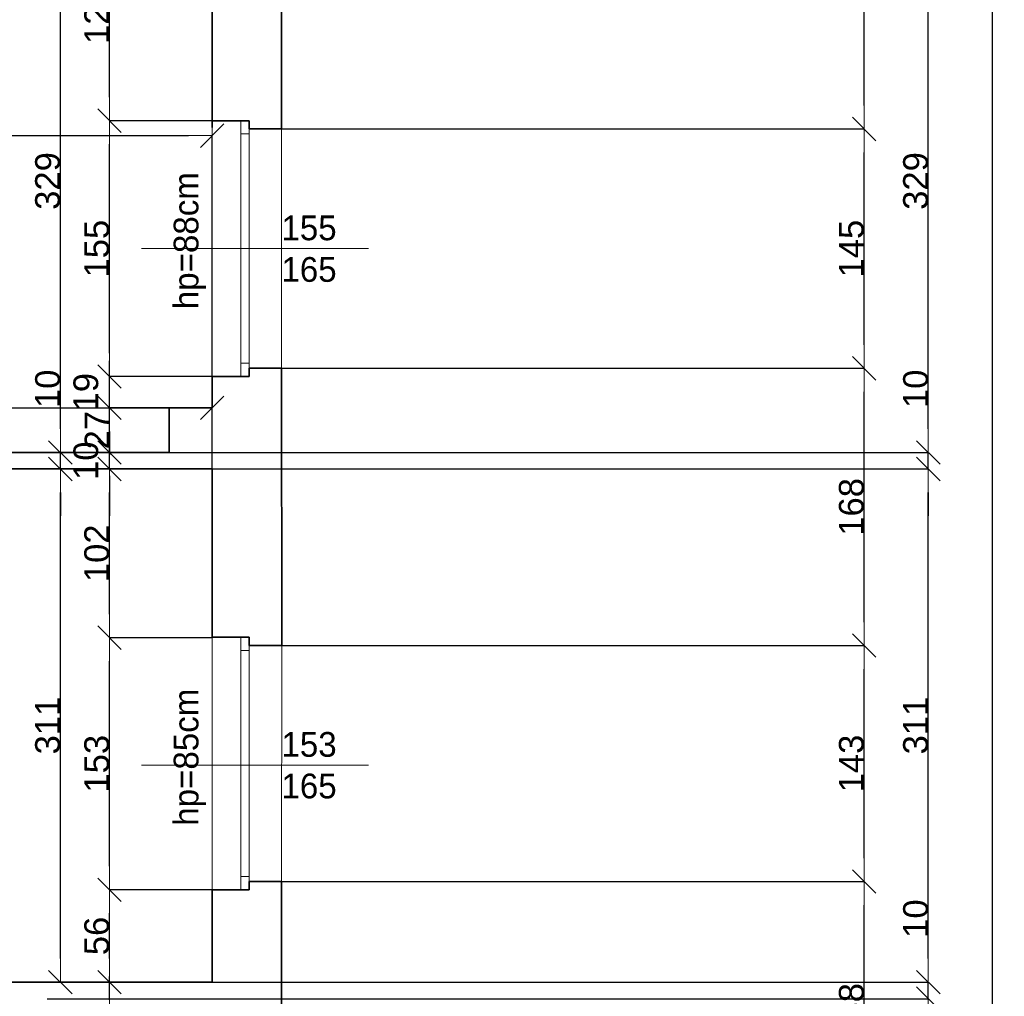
# Model space of a CAD drawing. Header units: metres. Extents: x 7506757 to 756746378, y 5735207 to 582114514.
# Tile 166 of 256: x 7712749 to 7718715, y 5863654 to 5869571. Entities that reach past the tile are written whole.
import ezdxf

# ---------------------------------------------------------------- set-up
doc = ezdxf.new("R2010")
doc.units = ezdxf.units.M
doc.header["$MEASUREMENT"] = 0
doc.header["$PDMODE"] = 2
doc.layers.get('0').update_dxf_attribs({"color": 250, "linetype": 'CONTINUOUS', "lineweight": 100, "plot": 0})
doc.layers.get('Defpoints').update_dxf_attribs({"linetype": 'CONTINUOUS'})
for name, color, linetype, lineweight in [('M_OCIANA6', 5, 'CONTINUOUS', 35), ('M_OPISY141', 7, 'CONTINUOUS', 0), ('m_umeblowanie1', 7, 'CONTINUOUS', 13), ('opis1', 7, 'CONTINUOUS', 13)]:
    doc.layers.add(name, color=color, linetype=linetype, lineweight=lineweight)
doc.layers.add('PWYMIAR', color=7, linetype='CONTINUOUS')
doc.styles.add('GENERATED_STYLE_1', font='arial.ttf')
doc.styles.add('GENERATED_STYLE_2', font='txt')
doc.dimstyles.new('GENERATED_STYLE__1', dxfattribs={"dimtxt": 150, "dimasz": 142.5, "dimexe": 0.18, "dimexo": 0, "dimgap": 0.09, "dimtad": 1, "dimdec": 0, "dimlfac": 0.1, "dimzin": 0, "dimdsep": 46, "dimtxsty": 'GENERATED_STYLE_1', "dimblk": 'ARROWHEAD_6', "dimblk1": 'ARROWHEAD_6', "dimblk2": 'ARROWHEAD_6', "dimcen": 0.09, "dimclrd": 251, "dimclre": 251, "dimclrt": 7, "dimazin": 0, "dimtfac": 1, "dimtdec": 4, "dimtmove": 0, "dimatfit": 3, "dimfxl": 0, "dimtolj": 1, "dimtzin": 0, "dimarcsym": 0})
doc.dimstyles.new('GENERATED_STYLE__2', dxfattribs={"dimtxt": 150, "dimasz": 142.5, "dimexe": 0.18, "dimexo": 0, "dimgap": 0.09, "dimtad": 1, "dimtih": 1, "dimtoh": 1, "dimdec": 0, "dimlfac": 0.1, "dimzin": 0, "dimdsep": 46, "dimtxsty": 'GENERATED_STYLE_1', "dimblk": 'ARROWHEAD_6', "dimblk1": 'ARROWHEAD_6', "dimblk2": 'ARROWHEAD_6', "dimcen": 0.09, "dimclrd": 251, "dimclre": 251, "dimclrt": 7, "dimazin": 0, "dimtfac": 1, "dimtdec": 4, "dimtmove": 0, "dimatfit": 3, "dimfxl": 0, "dimtolj": 1, "dimtzin": 0, "dimarcsym": 0})
doc.dimstyles.new('GENERATED_STYLE__3', dxfattribs={"dimtxt": 150, "dimasz": 142.5, "dimexe": 0.18, "dimexo": 0, "dimgap": 0.09, "dimtad": 1, "dimdec": 0, "dimlfac": 0.1, "dimzin": 0, "dimdsep": 46, "dimtxsty": 'GENERATED_STYLE_1', "dimblk": 'ARROWHEAD_6', "dimblk1": 'ARROWHEAD_6', "dimblk2": 'ARROWHEAD_6', "dimcen": 0.09, "dimclrd": 251, "dimclre": 251, "dimclrt": 7, "dimazin": 0, "dimtfac": 1, "dimtdec": 4, "dimtmove": 2, "dimatfit": 3, "dimfxl": 0, "dimtolj": 1, "dimtzin": 0, "dimarcsym": 0})

# ---------------------------------------------------------------- blocks, each defined once
blk = doc.blocks.new('ARROWHEAD_6')
at = {"color": 0, "linetype": 'Continuous', "lineweight": 0}
for p, q in [((-0.5, -0.5), (0.5, 0.5)), ((0, 0), (-1, 0))]:
    blk.add_line(p, q, dxfattribs=at)
blk = doc.blocks.new('*D6162')
at = {"layer": 'Defpoints', "color": 0, "linetype": 'Continuous', "transparency": 16777216}
for p in [(7713292.8, 5864299.1), (7713914.6, 5864299.1), (7713914.6, 5863739.2)]:
    blk.add_point(p, dxfattribs=at)
at = {"layer": 'PWYMIAR', "color": 251, "linetype": 'Continuous', "lineweight": -2, "transparency": 16777216}
for p, q in [((7713914.6, 5864299.1), (7713292.6, 5864299.1)), ((7713292.8, 5863881.7), (7713292.8, 5864156.6)), ((7713914.6, 5863739.2), (7713292.6, 5863739.2))]:
    blk.add_line(p, q, dxfattribs=at)
at = {"layer": 'PWYMIAR', "color": 251, "linetype": 'Continuous', "lineweight": -2, "transparency": 16777216, "xscale": 142.5, "yscale": 142.5, "zscale": 142.5}
for p, rotation in [((7713292.8, 5864299.1), 90), ((7713292.8, 5863739.2), 270)]:
    blk.add_blockref('ARROWHEAD_6', p, dxfattribs=dict(at, rotation=rotation))
at = {"layer": 'PWYMIAR', "color": 7, "linetype": 'Continuous', "lineweight": 13, "transparency": 16777216, "insert": (7713216.1, 5864019.1), "char_height": 150, "attachment_point": 5, "rotation": 90, "style": 'GENERATED_STYLE_1'}
blk.add_mtext('\\A1;56', dxfattribs=at)
blk = doc.blocks.new('*D6163')
at = {"layer": 'Defpoints', "color": 0, "linetype": 'Continuous', "transparency": 16777216}
for p in [(7713292.8, 5865826.6), (7713914.6, 5865826.6), (7713914.6, 5864299.1)]:
    blk.add_point(p, dxfattribs=at)
at = {"layer": 'PWYMIAR', "color": 251, "linetype": 'Continuous', "lineweight": -2, "transparency": 16777216}
for p, q in [((7713914.6, 5865826.6), (7713292.6, 5865826.6)), ((7713292.8, 5864441.6), (7713292.8, 5865684.1)), ((7713914.6, 5864299.1), (7713292.6, 5864299.1))]:
    blk.add_line(p, q, dxfattribs=at)
at = {"layer": 'PWYMIAR', "color": 251, "linetype": 'Continuous', "lineweight": -2, "transparency": 16777216, "xscale": 142.5, "yscale": 142.5, "zscale": 142.5}
for p, rotation in [((7713292.8, 5865826.6), 90), ((7713292.8, 5864299.1), 270)]:
    blk.add_blockref('ARROWHEAD_6', p, dxfattribs=dict(at, rotation=rotation))
at = {"layer": 'PWYMIAR', "color": 7, "linetype": 'Continuous', "lineweight": 13, "transparency": 16777216, "insert": (7713216.1, 5865062.9), "char_height": 150, "attachment_point": 5, "rotation": 90, "style": 'GENERATED_STYLE_1'}
blk.add_mtext('\\A1;153', dxfattribs=at)
blk = doc.blocks.new('*D6164')
at = {"layer": 'Defpoints', "color": 0, "linetype": 'Continuous', "transparency": 16777216}
for p in [(7713292.8, 5866849.2), (7713914.6, 5866849.2), (7713914.6, 5865826.6)]:
    blk.add_point(p, dxfattribs=at)
at = {"layer": 'PWYMIAR', "color": 251, "linetype": 'Continuous', "lineweight": -2, "transparency": 16777216}
for p, q in [((7713914.6, 5866849.2), (7713292.6, 5866849.2)), ((7713292.8, 5865969.1), (7713292.8, 5866706.7)), ((7713914.6, 5865826.6), (7713292.6, 5865826.6))]:
    blk.add_line(p, q, dxfattribs=at)
at = {"layer": 'PWYMIAR', "color": 251, "linetype": 'Continuous', "lineweight": -2, "transparency": 16777216, "xscale": 142.5, "yscale": 142.5, "zscale": 142.5}
for p, rotation in [((7713292.8, 5866849.2), 90), ((7713292.8, 5865826.6), 270)]:
    blk.add_blockref('ARROWHEAD_6', p, dxfattribs=dict(at, rotation=rotation))
at = {"layer": 'PWYMIAR', "color": 7, "linetype": 'Continuous', "lineweight": 13, "transparency": 16777216, "insert": (7713216.1, 5866337.9), "char_height": 150, "attachment_point": 5, "rotation": 90, "style": 'GENERATED_STYLE_1'}
blk.add_mtext('\\A1;102', dxfattribs=at)
blk = doc.blocks.new('*D6165')
at = {"layer": 'Defpoints', "color": 0, "linetype": 'Continuous', "transparency": 16777216}
for p in [(7713292.8, 5866949.2), (7713654.6, 5866949.2), (7713914.6, 5866849.2)]:
    blk.add_point(p, dxfattribs=at)
at = {"layer": 'PWYMIAR', "color": 251, "linetype": 'Continuous', "lineweight": -2, "transparency": 16777216}
for p, q in [((7713292.8, 5867091.7), (7713292.8, 5867234.2)), ((7713654.6, 5866949.2), (7713292.6, 5866949.2)), ((7713292.8, 5866849.2), (7713292.8, 5866949.2)), ((7713914.6, 5866849.2), (7713292.6, 5866849.2)), ((7713292.8, 5866706.7), (7713292.8, 5866564.2))]:
    blk.add_line(p, q, dxfattribs=at)
at = {"layer": 'PWYMIAR', "color": 251, "linetype": 'Continuous', "lineweight": -2, "transparency": 16777216, "xscale": 142.5, "yscale": 142.5, "zscale": 142.5}
for p, rotation in [((7713292.8, 5866949.2), 270), ((7713292.8, 5866849.2), 90)]:
    blk.add_blockref('ARROWHEAD_6', p, dxfattribs=dict(at, rotation=rotation))
at = {"layer": 'PWYMIAR', "color": 7, "linetype": 'Continuous', "lineweight": 13, "transparency": 16777216, "insert": (7713150.3, 5866899.2), "char_height": 150, "attachment_point": 5, "rotation": 90, "style": 'GENERATED_STYLE_1'}
blk.add_mtext('\\A1;10', dxfattribs=at)
blk = doc.blocks.new('*D6166')
at = {"layer": 'Defpoints', "color": 0, "linetype": 'Continuous', "transparency": 16777216}
for p in [(7713292.8, 5867219.1), (7713914.6, 5867219.1), (7713654.6, 5866949.2)]:
    blk.add_point(p, dxfattribs=at)
at = {"layer": 'PWYMIAR', "color": 251, "linetype": 'Continuous', "lineweight": -2, "transparency": 16777216}
for p, q in [((7713292.8, 5867361.6), (7713292.8, 5867504.1)), ((7713914.6, 5867219.1), (7713292.6, 5867219.1)), ((7713292.8, 5866949.2), (7713292.8, 5867219.1)), ((7713654.6, 5866949.2), (7713292.6, 5866949.2)), ((7713292.8, 5866806.7), (7713292.8, 5866664.2))]:
    blk.add_line(p, q, dxfattribs=at)
at = {"layer": 'PWYMIAR', "color": 251, "linetype": 'Continuous', "lineweight": -2, "transparency": 16777216, "xscale": 142.5, "yscale": 142.5, "zscale": 142.5}
for p, rotation in [((7713292.8, 5867219.1), 270), ((7713292.8, 5866949.2), 90)]:
    blk.add_blockref('ARROWHEAD_6', p, dxfattribs=dict(at, rotation=rotation))
at = {"layer": 'PWYMIAR', "color": 7, "linetype": 'Continuous', "lineweight": 13, "transparency": 16777216, "insert": (7713217.4, 5867084.1), "char_height": 150, "attachment_point": 5, "rotation": 90, "style": 'GENERATED_STYLE_1'}
blk.add_mtext('\\A1;27', dxfattribs=at)
blk = doc.blocks.new('*D6167')
at = {"layer": 'Defpoints', "color": 0, "linetype": 'Continuous', "transparency": 16777216}
for p in [(7713292.8, 5867409.1), (7713914.6, 5867409.1), (7713914.6, 5867219.1)]:
    blk.add_point(p, dxfattribs=at)
at = {"layer": 'PWYMIAR', "color": 251, "linetype": 'Continuous', "lineweight": -2, "transparency": 16777216}
for p, q in [((7713292.8, 5867551.6), (7713292.8, 5867694.1)), ((7713914.6, 5867409.1), (7713292.6, 5867409.1)), ((7713292.8, 5867219.1), (7713292.8, 5867409.1)), ((7713914.6, 5867219.1), (7713292.6, 5867219.1)), ((7713292.8, 5867076.6), (7713292.8, 5866934.1))]:
    blk.add_line(p, q, dxfattribs=at)
at = {"layer": 'PWYMIAR', "color": 251, "linetype": 'Continuous', "lineweight": -2, "transparency": 16777216, "xscale": 142.5, "yscale": 142.5, "zscale": 142.5}
for p, rotation in [((7713292.8, 5867409.1), 270), ((7713292.8, 5867219.1), 90)]:
    blk.add_blockref('ARROWHEAD_6', p, dxfattribs=dict(at, rotation=rotation))
at = {"layer": 'PWYMIAR', "color": 7, "linetype": 'Continuous', "lineweight": 13, "transparency": 16777216, "insert": (7713150.3, 5867314.1), "char_height": 150, "attachment_point": 5, "rotation": 90, "style": 'GENERATED_STYLE_1'}
blk.add_mtext('\\A1;19', dxfattribs=at)
blk = doc.blocks.new('*D6168')
at = {"layer": 'Defpoints', "color": 0, "linetype": 'Continuous', "transparency": 16777216}
for p in [(7713292.8, 5868959.1), (7713914.4, 5868959.1), (7713914.6, 5867409.1)]:
    blk.add_point(p, dxfattribs=at)
at = {"layer": 'PWYMIAR', "color": 251, "linetype": 'Continuous', "lineweight": -2, "transparency": 16777216}
for p, q in [((7713914.4, 5868959.1), (7713292.6, 5868959.1)), ((7713292.8, 5867551.6), (7713292.8, 5868816.6)), ((7713914.6, 5867409.1), (7713292.6, 5867409.1))]:
    blk.add_line(p, q, dxfattribs=at)
at = {"layer": 'PWYMIAR', "color": 251, "linetype": 'Continuous', "lineweight": -2, "transparency": 16777216, "xscale": 142.5, "yscale": 142.5, "zscale": 142.5}
for p, rotation in [((7713292.8, 5868959.1), 90), ((7713292.8, 5867409.1), 270)]:
    blk.add_blockref('ARROWHEAD_6', p, dxfattribs=dict(at, rotation=rotation))
at = {"layer": 'PWYMIAR', "color": 7, "linetype": 'Continuous', "lineweight": 13, "transparency": 16777216, "insert": (7713216.1, 5868184.1), "char_height": 150, "attachment_point": 5, "rotation": 90, "style": 'GENERATED_STYLE_1'}
blk.add_mtext('\\A1;155', dxfattribs=at)
blk = doc.blocks.new('*D6169')
at = {"layer": 'Defpoints', "color": 0, "linetype": 'Continuous', "transparency": 16777216}
for p in [(7713292.8, 5870239.1), (7713914.6, 5870239.1), (7713914.4, 5868959.1)]:
    blk.add_point(p, dxfattribs=at)
at = {"layer": 'PWYMIAR', "color": 251, "linetype": 'Continuous', "lineweight": -2, "transparency": 16777216}
for p, q in [((7713914.6, 5870239.1), (7713292.6, 5870239.1)), ((7713292.8, 5869101.6), (7713292.8, 5870096.6)), ((7713914.4, 5868959.1), (7713292.6, 5868959.1))]:
    blk.add_line(p, q, dxfattribs=at)
at = {"layer": 'PWYMIAR', "color": 251, "linetype": 'Continuous', "lineweight": -2, "transparency": 16777216, "xscale": 142.5, "yscale": 142.5, "zscale": 142.5}
for p, rotation in [((7713292.8, 5870239.1), 90), ((7713292.8, 5868959.1), 270)]:
    blk.add_blockref('ARROWHEAD_6', p, dxfattribs=dict(at, rotation=rotation))
at = {"layer": 'PWYMIAR', "color": 7, "linetype": 'Continuous', "lineweight": 13, "transparency": 16777216, "insert": (7713216.1, 5869599.1), "char_height": 150, "attachment_point": 5, "rotation": 90, "style": 'GENERATED_STYLE_1'}
blk.add_mtext('\\A1;128', dxfattribs=at)
blk = doc.blocks.new('*D6173')
at = {"layer": 'Defpoints', "color": 0, "linetype": 'Continuous', "transparency": 16777216}
for p in [(7713292.8, 5863489.2), (7713574.6, 5863489.2), (7713574.6, 5863239.2)]:
    blk.add_point(p, dxfattribs=at)
at = {"layer": 'PWYMIAR', "color": 251, "linetype": 'Continuous', "lineweight": -2, "transparency": 16777216}
for p, q in [((7713292.8, 5863631.7), (7713292.8, 5863774.2)), ((7713574.6, 5863489.2), (7713292.6, 5863489.2)), ((7713292.8, 5863239.2), (7713292.8, 5863489.2)), ((7713574.6, 5863239.2), (7713292.6, 5863239.2)), ((7713292.8, 5863096.7), (7713292.8, 5862954.2))]:
    blk.add_line(p, q, dxfattribs=at)
at = {"layer": 'PWYMIAR', "color": 251, "linetype": 'Continuous', "lineweight": -2, "transparency": 16777216, "xscale": 142.5, "yscale": 142.5, "zscale": 142.5}
for p, rotation in [((7713292.8, 5863489.2), 270), ((7713292.8, 5863239.2), 90)]:
    blk.add_blockref('ARROWHEAD_6', p, dxfattribs=dict(at, rotation=rotation))
at = {"layer": 'PWYMIAR', "color": 7, "linetype": 'Continuous', "lineweight": 13, "transparency": 16777216, "insert": (7713216.1, 5863364.2), "char_height": 150, "attachment_point": 5, "rotation": 90, "style": 'GENERATED_STYLE_1'}
blk.add_mtext('\\A1;25', dxfattribs=at)
blk = doc.blocks.new('*D6181')
at = {"layer": 'Defpoints', "color": 0, "linetype": 'Continuous', "transparency": 16777216}
for p in [(7712995, 5866849.2), (7713914.6, 5866849.2), (7713914.6, 5863739.2)]:
    blk.add_point(p, dxfattribs=at)
at = {"layer": 'PWYMIAR', "color": 251, "linetype": 'Continuous', "lineweight": -2, "transparency": 16777216}
for p, q in [((7713914.6, 5866849.2), (7712994.9, 5866849.2)), ((7712995, 5863881.7), (7712995, 5866706.7)), ((7713914.6, 5863739.2), (7712994.9, 5863739.2))]:
    blk.add_line(p, q, dxfattribs=at)
at = {"layer": 'PWYMIAR', "color": 251, "linetype": 'Continuous', "lineweight": -2, "transparency": 16777216, "xscale": 142.5, "yscale": 142.5, "zscale": 142.5}
for p, rotation in [((7712995, 5866849.2), 90), ((7712995, 5863739.2), 270)]:
    blk.add_blockref('ARROWHEAD_6', p, dxfattribs=dict(at, rotation=rotation))
at = {"layer": 'PWYMIAR', "color": 7, "linetype": 'Continuous', "lineweight": 13, "transparency": 16777216, "insert": (7712918.3, 5865294.2), "char_height": 150, "attachment_point": 5, "rotation": 90, "style": 'GENERATED_STYLE_1'}
blk.add_mtext('\\A1;311', dxfattribs=at)
blk = doc.blocks.new('*D6182')
at = {"layer": 'Defpoints', "color": 0, "linetype": 'Continuous', "transparency": 16777216}
for p in [(7712995, 5866949.2), (7713654.6, 5866949.2), (7713914.6, 5866849.2)]:
    blk.add_point(p, dxfattribs=at)
at = {"layer": 'PWYMIAR', "color": 251, "linetype": 'Continuous', "lineweight": -2, "transparency": 16777216}
for p, q in [((7712995, 5867091.7), (7712995, 5867434.6)), ((7713654.6, 5866949.2), (7712994.9, 5866949.2)), ((7712995, 5866849.2), (7712995, 5866949.2)), ((7713914.6, 5866849.2), (7712994.9, 5866849.2)), ((7712995, 5866706.7), (7712995, 5866564.2))]:
    blk.add_line(p, q, dxfattribs=at)
at = {"layer": 'PWYMIAR', "color": 251, "linetype": 'Continuous', "lineweight": -2, "transparency": 16777216, "xscale": 142.5, "yscale": 142.5, "zscale": 142.5}
for p, rotation in [((7712995, 5866949.2), 270), ((7712995, 5866849.2), 90)]:
    blk.add_blockref('ARROWHEAD_6', p, dxfattribs=dict(at, rotation=rotation))
at = {"layer": 'PWYMIAR', "color": 7, "linetype": 'Continuous', "lineweight": 13, "transparency": 16777216, "insert": (7712918.4, 5867334.4), "char_height": 150, "attachment_point": 5, "rotation": 90, "style": 'GENERATED_STYLE_1'}
blk.add_mtext('\\A1;10', dxfattribs=at)
blk = doc.blocks.new('*D6183')
at = {"layer": 'Defpoints', "color": 0, "linetype": 'Continuous', "transparency": 16777216}
for p in [(7712995, 5870239.1), (7713914.6, 5870239.1), (7713654.6, 5866949.2)]:
    blk.add_point(p, dxfattribs=at)
at = {"layer": 'PWYMIAR', "color": 251, "linetype": 'Continuous', "lineweight": -2, "transparency": 16777216}
for p, q in [((7713914.6, 5870239.1), (7712994.9, 5870239.1)), ((7712995, 5867091.7), (7712995, 5870096.6)), ((7713654.6, 5866949.2), (7712994.9, 5866949.2))]:
    blk.add_line(p, q, dxfattribs=at)
at = {"layer": 'PWYMIAR', "color": 251, "linetype": 'Continuous', "lineweight": -2, "transparency": 16777216, "xscale": 142.5, "yscale": 142.5, "zscale": 142.5}
for p, rotation in [((7712995, 5870239.1), 90), ((7712995, 5866949.2), 270)]:
    blk.add_blockref('ARROWHEAD_6', p, dxfattribs=dict(at, rotation=rotation))
at = {"layer": 'PWYMIAR', "color": 7, "linetype": 'Continuous', "lineweight": 13, "transparency": 16777216, "insert": (7712918.3, 5868594.1), "char_height": 150, "attachment_point": 5, "rotation": 90, "style": 'GENERATED_STYLE_1'}
blk.add_mtext('\\A1;329', dxfattribs=at)
blk = doc.blocks.new('*D6247')
at = {"layer": 'Defpoints', "color": 0, "linetype": 'Continuous', "transparency": 16777216}
for p in [(7713914.6, 5867219.1), (7710414.6, 5866949.2), (7713914.6, 5866849.2)]:
    blk.add_point(p, dxfattribs=at)
at = {"layer": 'PWYMIAR', "color": 251, "linetype": 'Continuous', "lineweight": -2, "transparency": 16777216}
for p, q in [((7710414.6, 5866949.2), (7710414.6, 5867219.3)), ((7710557.1, 5867219.1), (7713772.1, 5867219.1)), ((7713914.6, 5866849.2), (7713914.6, 5867219.3))]:
    blk.add_line(p, q, dxfattribs=at)
at = {"layer": 'PWYMIAR', "color": 251, "linetype": 'Continuous', "lineweight": -2, "transparency": 16777216, "xscale": 142.5, "yscale": 142.5, "zscale": 142.5, "rotation": 180}
blk.add_blockref('ARROWHEAD_6', (7710414.6, 5867219.1), dxfattribs=at)
at = {"layer": 'PWYMIAR', "color": 251, "linetype": 'Continuous', "lineweight": -2, "transparency": 16777216, "xscale": 142.5, "yscale": 142.5, "zscale": 142.5}
blk.add_blockref('ARROWHEAD_6', (7713914.6, 5867219.1), dxfattribs=at)
at = {"layer": 'PWYMIAR', "color": 7, "linetype": 'Continuous', "lineweight": 13, "transparency": 16777216, "insert": (7712164.6, 5867295.8), "char_height": 150, "attachment_point": 5, "style": 'GENERATED_STYLE_1'}
blk.add_mtext('\\A1;350', dxfattribs=at)
blk = doc.blocks.new('*D6259')
at = {"layer": 'Defpoints', "color": 0, "linetype": 'Continuous', "transparency": 16777216}
for p in [(7713914.6, 5868868.9), (7708614.6, 5866849.2), (7713914.6, 5866849.2)]:
    blk.add_point(p, dxfattribs=at)
at = {"layer": 'PWYMIAR', "color": 251, "linetype": 'Continuous', "lineweight": -2, "transparency": 16777216}
for p, q in [((7708614.6, 5866849.2), (7708614.6, 5868869.1)), ((7708757.1, 5868868.9), (7713772.1, 5868868.9)), ((7713914.6, 5866849.2), (7713914.6, 5868869.1))]:
    blk.add_line(p, q, dxfattribs=at)
at = {"layer": 'PWYMIAR', "color": 251, "linetype": 'Continuous', "lineweight": -2, "transparency": 16777216, "xscale": 142.5, "yscale": 142.5, "zscale": 142.5, "rotation": 180}
blk.add_blockref('ARROWHEAD_6', (7708614.6, 5868868.9), dxfattribs=at)
at = {"layer": 'PWYMIAR', "color": 251, "linetype": 'Continuous', "lineweight": -2, "transparency": 16777216, "xscale": 142.5, "yscale": 142.5, "zscale": 142.5}
blk.add_blockref('ARROWHEAD_6', (7713914.6, 5868868.9), dxfattribs=at)
at = {"layer": 'PWYMIAR', "color": 7, "linetype": 'Continuous', "lineweight": 13, "transparency": 16777216, "insert": (7711264.6, 5868945.7), "char_height": 150, "attachment_point": 5, "style": 'GENERATED_STYLE_1'}
blk.add_mtext('\\A1;530', dxfattribs=at)
blk = doc.blocks.new('*D6408')
at = {"layer": 'Defpoints', "color": 0, "linetype": 'Continuous', "transparency": 16777216}
for p in [(7714334.6, 5864349.1), (7717865.8, 5864349.1), (7714334.6, 5862769.1)]:
    blk.add_point(p, dxfattribs=at)
at = {"layer": 'PWYMIAR', "color": 251, "linetype": 'Continuous', "lineweight": -2, "transparency": 16777216}
for p, q in [((7714334.6, 5864349.1), (7717866, 5864349.1)), ((7717865.8, 5862911.6), (7717865.8, 5864206.6)), ((7714334.6, 5862769.1), (7717866, 5862769.1))]:
    blk.add_line(p, q, dxfattribs=at)
at = {"layer": 'PWYMIAR', "color": 251, "linetype": 'Continuous', "lineweight": -2, "transparency": 16777216, "xscale": 142.5, "yscale": 142.5, "zscale": 142.5}
for p, rotation in [((7717865.8, 5864349.1), 90), ((7717865.8, 5862769.1), 270)]:
    blk.add_blockref('ARROWHEAD_6', p, dxfattribs=dict(at, rotation=rotation))
at = {"layer": 'PWYMIAR', "color": 7, "linetype": 'Continuous', "lineweight": 13, "transparency": 16777216, "insert": (7717789.1, 5863559.1), "char_height": 150, "attachment_point": 5, "rotation": 90, "style": 'GENERATED_STYLE_1'}
blk.add_mtext('\\A1;158', dxfattribs=at)
blk = doc.blocks.new('*D6409')
at = {"layer": 'Defpoints', "color": 0, "linetype": 'Continuous', "transparency": 16777216}
for p in [(7714337.1, 5865779.1), (7717865.8, 5865779.1), (7714334.6, 5864349.1)]:
    blk.add_point(p, dxfattribs=at)
at = {"layer": 'PWYMIAR', "color": 251, "linetype": 'Continuous', "lineweight": -2, "transparency": 16777216}
for p, q in [((7714337.1, 5865779.1), (7717866, 5865779.1)), ((7717865.8, 5864491.6), (7717865.8, 5865636.6)), ((7714334.6, 5864349.1), (7717866, 5864349.1))]:
    blk.add_line(p, q, dxfattribs=at)
at = {"layer": 'PWYMIAR', "color": 251, "linetype": 'Continuous', "lineweight": -2, "transparency": 16777216, "xscale": 142.5, "yscale": 142.5, "zscale": 142.5}
for p, rotation in [((7717865.8, 5865779.1), 90), ((7717865.8, 5864349.1), 270)]:
    blk.add_blockref('ARROWHEAD_6', p, dxfattribs=dict(at, rotation=rotation))
at = {"layer": 'PWYMIAR', "color": 7, "linetype": 'Continuous', "lineweight": 13, "transparency": 16777216, "insert": (7717789.1, 5865064.1), "char_height": 150, "attachment_point": 5, "rotation": 90, "style": 'GENERATED_STYLE_1'}
blk.add_mtext('\\A1;143', dxfattribs=at)
blk = doc.blocks.new('*D6410')
at = {"layer": 'Defpoints', "color": 0, "linetype": 'Continuous', "transparency": 16777216}
for p in [(7714334.6, 5867459.1), (7717865.8, 5867459.1), (7714337.1, 5865779.1)]:
    blk.add_point(p, dxfattribs=at)
at = {"layer": 'PWYMIAR', "color": 251, "linetype": 'Continuous', "lineweight": -2, "transparency": 16777216}
for p, q in [((7714334.6, 5867459.1), (7717866, 5867459.1)), ((7717865.8, 5865921.6), (7717865.8, 5867316.6)), ((7714337.1, 5865779.1), (7717866, 5865779.1))]:
    blk.add_line(p, q, dxfattribs=at)
at = {"layer": 'PWYMIAR', "color": 251, "linetype": 'Continuous', "lineweight": -2, "transparency": 16777216, "xscale": 142.5, "yscale": 142.5, "zscale": 142.5}
for p, rotation in [((7717865.8, 5867459.1), 90), ((7717865.8, 5865779.1), 270)]:
    blk.add_blockref('ARROWHEAD_6', p, dxfattribs=dict(at, rotation=rotation))
at = {"layer": 'PWYMIAR', "color": 7, "linetype": 'Continuous', "lineweight": 13, "transparency": 16777216, "insert": (7717789.1, 5866619.1), "char_height": 150, "attachment_point": 5, "rotation": 90, "style": 'GENERATED_STYLE_1'}
blk.add_mtext('\\A1;168', dxfattribs=at)
blk = doc.blocks.new('*D6411')
at = {"layer": 'Defpoints', "color": 0, "linetype": 'Continuous', "transparency": 16777216}
for p in [(7714334.6, 5868909.1), (7717865.8, 5868909.1), (7714334.6, 5867459.1)]:
    blk.add_point(p, dxfattribs=at)
at = {"layer": 'PWYMIAR', "color": 251, "linetype": 'Continuous', "lineweight": -2, "transparency": 16777216}
for p, q in [((7714334.6, 5868909.1), (7717866, 5868909.1)), ((7717865.8, 5867601.6), (7717865.8, 5868766.6)), ((7714334.6, 5867459.1), (7717866, 5867459.1))]:
    blk.add_line(p, q, dxfattribs=at)
at = {"layer": 'PWYMIAR', "color": 251, "linetype": 'Continuous', "lineweight": -2, "transparency": 16777216, "xscale": 142.5, "yscale": 142.5, "zscale": 142.5}
for p, rotation in [((7717865.8, 5868909.1), 90), ((7717865.8, 5867459.1), 270)]:
    blk.add_blockref('ARROWHEAD_6', p, dxfattribs=dict(at, rotation=rotation))
at = {"layer": 'PWYMIAR', "color": 7, "linetype": 'Continuous', "lineweight": 13, "transparency": 16777216, "insert": (7717789.1, 5868184.1), "char_height": 150, "attachment_point": 5, "rotation": 90, "style": 'GENERATED_STYLE_1'}
blk.add_mtext('\\A1;145', dxfattribs=at)
blk = doc.blocks.new('*D6412')
at = {"layer": 'Defpoints', "color": 0, "linetype": 'Continuous', "transparency": 16777216}
for p in [(7714334.6, 5870709.1), (7717865.8, 5870709.1), (7714334.6, 5868909.1)]:
    blk.add_point(p, dxfattribs=at)
at = {"layer": 'PWYMIAR', "color": 251, "linetype": 'Continuous', "lineweight": -2, "transparency": 16777216}
for p, q in [((7714334.6, 5870709.1), (7717866, 5870709.1)), ((7717865.8, 5869051.6), (7717865.8, 5870566.6)), ((7714334.6, 5868909.1), (7717866, 5868909.1))]:
    blk.add_line(p, q, dxfattribs=at)
at = {"layer": 'PWYMIAR', "color": 251, "linetype": 'Continuous', "lineweight": -2, "transparency": 16777216, "xscale": 142.5, "yscale": 142.5, "zscale": 142.5}
for p, rotation in [((7717865.8, 5870709.1), 90), ((7717865.8, 5868909.1), 270)]:
    blk.add_blockref('ARROWHEAD_6', p, dxfattribs=dict(at, rotation=rotation))
at = {"layer": 'PWYMIAR', "color": 7, "linetype": 'Continuous', "lineweight": 13, "transparency": 16777216, "insert": (7717789.1, 5869809.1), "char_height": 150, "attachment_point": 5, "rotation": 90, "style": 'GENERATED_STYLE_1'}
blk.add_mtext('\\A1;180', dxfattribs=at)
blk = doc.blocks.new('*D6419')
at = {"layer": 'Defpoints', "color": 0, "linetype": 'Continuous', "transparency": 16777216}
for p in [(7712914.6, 5863639.2), (7718254.9, 5863639.2), (7713914.6, 5860499.2)]:
    blk.add_point(p, dxfattribs=at)
at = {"layer": 'PWYMIAR', "color": 251, "linetype": 'Continuous', "lineweight": -2, "transparency": 16777216}
for p, q in [((7712914.6, 5863639.2), (7718255.1, 5863639.2)), ((7718254.9, 5860641.7), (7718254.9, 5863496.7)), ((7713914.6, 5860499.2), (7718255.1, 5860499.2))]:
    blk.add_line(p, q, dxfattribs=at)
at = {"layer": 'PWYMIAR', "color": 251, "linetype": 'Continuous', "lineweight": -2, "transparency": 16777216, "xscale": 142.5, "yscale": 142.5, "zscale": 142.5}
for p, rotation in [((7718254.9, 5863639.2), 90), ((7718254.9, 5860499.2), 270)]:
    blk.add_blockref('ARROWHEAD_6', p, dxfattribs=dict(at, rotation=rotation))
at = {"layer": 'PWYMIAR', "color": 7, "linetype": 'Continuous', "lineweight": 13, "transparency": 16777216, "insert": (7718178.2, 5862069.2), "char_height": 150, "attachment_point": 5, "rotation": 90, "style": 'GENERATED_STYLE_1'}
blk.add_mtext('\\A1;314', dxfattribs=at)
blk = doc.blocks.new('*D6420')
at = {"layer": 'Defpoints', "color": 0, "linetype": 'Continuous', "transparency": 16777216}
for p in [(7713914.6, 5863739.2), (7718254.9, 5863739.2), (7712914.6, 5863639.2)]:
    blk.add_point(p, dxfattribs=at)
at = {"layer": 'PWYMIAR', "color": 251, "linetype": 'Continuous', "lineweight": -2, "transparency": 16777216}
for p, q in [((7718254.9, 5863881.7), (7718254.9, 5864224.6)), ((7713914.6, 5863739.2), (7718255.1, 5863739.2)), ((7718254.9, 5863639.2), (7718254.9, 5863739.2)), ((7712914.6, 5863639.2), (7718255.1, 5863639.2)), ((7718254.9, 5863496.7), (7718254.9, 5863354.2))]:
    blk.add_line(p, q, dxfattribs=at)
at = {"layer": 'PWYMIAR', "color": 251, "linetype": 'Continuous', "lineweight": -2, "transparency": 16777216, "xscale": 142.5, "yscale": 142.5, "zscale": 142.5}
for p, rotation in [((7718254.9, 5863739.2), 270), ((7718254.9, 5863639.2), 90)]:
    blk.add_blockref('ARROWHEAD_6', p, dxfattribs=dict(at, rotation=rotation))
at = {"layer": 'PWYMIAR', "color": 7, "linetype": 'Continuous', "lineweight": 13, "transparency": 16777216, "insert": (7718178.3, 5864124.4), "char_height": 150, "attachment_point": 5, "rotation": 90, "style": 'GENERATED_STYLE_1'}
blk.add_mtext('\\A1;10', dxfattribs=at)
blk = doc.blocks.new('*D6421')
at = {"layer": 'Defpoints', "color": 0, "linetype": 'Continuous', "transparency": 16777216}
for p in [(7713914.6, 5866849.2), (7718254.9, 5866849.2), (7713914.6, 5863739.2)]:
    blk.add_point(p, dxfattribs=at)
at = {"layer": 'PWYMIAR', "color": 251, "linetype": 'Continuous', "lineweight": -2, "transparency": 16777216}
for p, q in [((7713914.6, 5866849.2), (7718255.1, 5866849.2)), ((7718254.9, 5863881.7), (7718254.9, 5866706.7)), ((7713914.6, 5863739.2), (7718255.1, 5863739.2))]:
    blk.add_line(p, q, dxfattribs=at)
at = {"layer": 'PWYMIAR', "color": 251, "linetype": 'Continuous', "lineweight": -2, "transparency": 16777216, "xscale": 142.5, "yscale": 142.5, "zscale": 142.5}
for p, rotation in [((7718254.9, 5866849.2), 90), ((7718254.9, 5863739.2), 270)]:
    blk.add_blockref('ARROWHEAD_6', p, dxfattribs=dict(at, rotation=rotation))
at = {"layer": 'PWYMIAR', "color": 7, "linetype": 'Continuous', "lineweight": 13, "transparency": 16777216, "insert": (7718178.2, 5865294.2), "char_height": 150, "attachment_point": 5, "rotation": 90, "style": 'GENERATED_STYLE_1'}
blk.add_mtext('\\A1;311', dxfattribs=at)
blk = doc.blocks.new('*D6422')
at = {"layer": 'Defpoints', "color": 0, "linetype": 'Continuous', "transparency": 16777216}
for p in [(7713654.6, 5866949.2), (7718254.9, 5866949.2), (7713914.6, 5866849.2)]:
    blk.add_point(p, dxfattribs=at)
at = {"layer": 'PWYMIAR', "color": 251, "linetype": 'Continuous', "lineweight": -2, "transparency": 16777216}
for p, q in [((7718254.9, 5867091.7), (7718254.9, 5867434.6)), ((7713654.6, 5866949.2), (7718255.1, 5866949.2)), ((7718254.9, 5866849.2), (7718254.9, 5866949.2)), ((7713914.6, 5866849.2), (7718255.1, 5866849.2)), ((7718254.9, 5866706.7), (7718254.9, 5866564.2))]:
    blk.add_line(p, q, dxfattribs=at)
at = {"layer": 'PWYMIAR', "color": 251, "linetype": 'Continuous', "lineweight": -2, "transparency": 16777216, "xscale": 142.5, "yscale": 142.5, "zscale": 142.5}
for p, rotation in [((7718254.9, 5866949.2), 270), ((7718254.9, 5866849.2), 90)]:
    blk.add_blockref('ARROWHEAD_6', p, dxfattribs=dict(at, rotation=rotation))
at = {"layer": 'PWYMIAR', "color": 7, "linetype": 'Continuous', "lineweight": 13, "transparency": 16777216, "insert": (7718178.3, 5867334.4), "char_height": 150, "attachment_point": 5, "rotation": 90, "style": 'GENERATED_STYLE_1'}
blk.add_mtext('\\A1;10', dxfattribs=at)
blk = doc.blocks.new('*D6423')
at = {"layer": 'Defpoints', "color": 0, "linetype": 'Continuous', "transparency": 16777216}
for p in [(7713914.6, 5870239.1), (7718254.9, 5870239.1), (7713654.6, 5866949.2)]:
    blk.add_point(p, dxfattribs=at)
at = {"layer": 'PWYMIAR', "color": 251, "linetype": 'Continuous', "lineweight": -2, "transparency": 16777216}
for p, q in [((7713914.6, 5870239.1), (7718255.1, 5870239.1)), ((7718254.9, 5867091.7), (7718254.9, 5870096.6)), ((7713654.6, 5866949.2), (7718255.1, 5866949.2))]:
    blk.add_line(p, q, dxfattribs=at)
at = {"layer": 'PWYMIAR', "color": 251, "linetype": 'Continuous', "lineweight": -2, "transparency": 16777216, "xscale": 142.5, "yscale": 142.5, "zscale": 142.5}
for p, rotation in [((7718254.9, 5870239.1), 90), ((7718254.9, 5866949.2), 270)]:
    blk.add_blockref('ARROWHEAD_6', p, dxfattribs=dict(at, rotation=rotation))
at = {"layer": 'PWYMIAR', "color": 7, "linetype": 'Continuous', "lineweight": 13, "transparency": 16777216, "insert": (7718178.2, 5868594.1), "char_height": 150, "attachment_point": 5, "rotation": 90, "style": 'GENERATED_STYLE_1'}
blk.add_mtext('\\A1;329', dxfattribs=at)
blk = doc.blocks.new('*D6426')
at = {"layer": 'Defpoints', "color": 0, "linetype": 'Continuous', "transparency": 16777216}
for p in [(7714334.6, 5870709.1), (7718644.1, 5870709.1), (7714334.6, 5853409.1)]:
    blk.add_point(p, dxfattribs=at)
at = {"layer": 'PWYMIAR', "color": 251, "linetype": 'Continuous', "lineweight": -2, "transparency": 16777216}
for p, q in [((7714334.6, 5870709.1), (7718644.3, 5870709.1)), ((7718644.1, 5853551.6), (7718644.1, 5870566.6)), ((7714334.6, 5853409.1), (7718644.3, 5853409.1))]:
    blk.add_line(p, q, dxfattribs=at)
at = {"layer": 'PWYMIAR', "color": 251, "linetype": 'Continuous', "lineweight": -2, "transparency": 16777216, "xscale": 142.5, "yscale": 142.5, "zscale": 142.5}
for p, rotation in [((7718644.1, 5870709.1), 90), ((7718644.1, 5853409.1), 270)]:
    blk.add_blockref('ARROWHEAD_6', p, dxfattribs=dict(at, rotation=rotation))
at = {"layer": 'PWYMIAR', "color": 7, "linetype": 'Continuous', "lineweight": 13, "transparency": 16777216, "insert": (7718567.4, 5862059.1), "char_height": 150, "attachment_point": 5, "rotation": 90, "style": 'GENERATED_STYLE_1'}
blk.add_mtext('\\A1;1730', dxfattribs=at)

msp = doc.modelspace()

# ---------------------------------------------------------------- linework, layer by layer
at = {"layer": 'M_OCIANA6', "linetype": 'Continuous'}
for p, q in [((7714334.6, 5870709.1), (7714334.6, 5868909.1)), ((7713914.6, 5870239.1), (7713914.6, 5868919.1)), ((7713914.4, 5868959.1), (7714139.4, 5868959.1)), ((7714139.4, 5868909.1), (7714139.4, 5868959.1)), ((7714139.4, 5868909.1), (7714334.6, 5868909.1)), ((7713914.6, 5867409.1), (7713914.6, 5867219.1)), ((7713914.6, 5867409.1), (7714139.4, 5867409.1)), ((7714139.4, 5867459.1), (7714334.6, 5867459.1)), ((7714139.4, 5867409.1), (7714139.4, 5867459.1)), ((7714334.6, 5867459.1), (7714337.1, 5865779.1)), ((7713914.6, 5867219.1), (7713654.6, 5867219.1)), ((7713654.6, 5867219.1), (7713654.6, 5866949.2)), ((7713654.6, 5866949.2), (7710414.6, 5866949.2)), ((7713914.6, 5866849.2), (7710414.6, 5866849.2)), ((7713914.6, 5866849.2), (7713914.6, 5865826.6)), ((7713914.6, 5865829.1), (7714139.6, 5865829.1)), ((7714139.6, 5865779.1), (7714139.6, 5865829.1)), ((7714337.1, 5865779.1), (7714139.6, 5865779.1)), ((7713914.6, 5864299.1), (7713914.6, 5863739.2)), ((7713914.6, 5864299.1), (7714139.6, 5864299.1)), ((7714139.6, 5864349.1), (7714334.6, 5864349.1)), ((7714139.6, 5864299.1), (7714139.6, 5864349.1)), ((7714334.6, 5864349.1), (7714334.6, 5862769.1)), ((7713914.6, 5863739.2), (7708614.6, 5863739.2))]:
    msp.add_line(p, q, dxfattribs=at)
at = {"layer": 'M_OPISY141', "linetype": 'Continuous'}
for p, q in [((7714862.9, 5868184.1), (7713486.8, 5868184.1)), ((7714863, 5865054.1), (7713487, 5865054.1))]:
    msp.add_line(p, q, dxfattribs=at)
at = {"layer": 'm_umeblowanie1', "linetype": 'Continuous'}
for p, q in [((7713914.4, 5868959.1), (7713914.4, 5867409.1)), ((7714089.4, 5867409.1), (7714089.4, 5868959.1)), ((7714139.4, 5867459.1), (7714139.4, 5868909.1)), ((7714334.6, 5868909.1), (7714334.6, 5867459.1)), ((7714139.4, 5868879.1), (7714089.4, 5868879.1)), ((7714139.4, 5867489.1), (7714089.4, 5867489.1)), ((7713914.6, 5865829.1), (7713914.6, 5864299.1)), ((7714089.6, 5864299.1), (7714089.6, 5865829.1)), ((7714139.6, 5864349.1), (7714139.6, 5865799.1)), ((7714139.6, 5865749.1), (7714089.6, 5865749.1)), ((7714337.1, 5865779.1), (7714334.6, 5864349.1)), ((7714139.6, 5864379.1), (7714089.6, 5864379.1))]:
    msp.add_line(p, q, dxfattribs=at)

# ---------------------------------------------------------------- texts
at = {"layer": 'opis1', "linetype": 'Continuous', "char_height": 150, "attachment_point": 3, "rotation": 90, "style": 'GENERATED_STYLE_2'}
for s, insert in [('{hp=88cm}', (7713681.8, 5868647.7)), ('{hp=85cm}', (7713682, 5865517.7))]:
    msp.add_mtext(s, dxfattribs=dict(at, insert=insert))
at = {"layer": 'opis1', "linetype": 'Continuous', "char_height": 150, "width": 349.992, "attachment_point": 1, "line_spacing_factor": 1.007581, "style": 'GENERATED_STYLE_2'}
for s, insert in [('{155\\P165}', (7714334.6, 5868384.9)), ('{153\\P165}', (7714334.8, 5865254.9))]:
    msp.add_mtext(s, dxfattribs=dict(at, insert=insert))

# ---------------------------------------------------------------- dimensions: what is measured, and where the dimension line sits
at = {"layer": 'PWYMIAR', "color": 251, "linetype": 'Continuous', "lineweight": 13}
for base, p1, p2, dimstyle, picture, middle in [((7717865.8, 5870709.1), (7714334.6, 5868909.1), (7714334.6, 5870709.1), 'GENERATED_STYLE__1', '*D6412', (7717789.1, 5869809.1)), ((7718644.1, 5870709.1), (7714334.6, 5853409.1), (7714334.6, 5870709.1), 'GENERATED_STYLE__1', '*D6426', (7718567.4, 5862059.1)), ((7712995, 5870239.1), (7713654.6, 5866949.2), (7713914.6, 5870239.1), 'GENERATED_STYLE__1', '*D6183', (7712918.3, 5868594.1)), ((7713292.8, 5870239.1), (7713914.4, 5868959.1), (7713914.6, 5870239.1), 'GENERATED_STYLE__1', '*D6169', (7713216.1, 5869599.1)), ((7718254.9, 5870239.1), (7713654.6, 5866949.2), (7713914.6, 5870239.1), 'GENERATED_STYLE__1', '*D6423', (7718178.2, 5868594.1)), ((7713292.8, 5868959.1), (7713914.6, 5867409.1), (7713914.4, 5868959.1), 'GENERATED_STYLE__1', '*D6168', (7713216.1, 5868184.1)), ((7717865.8, 5868909.1), (7714334.6, 5867459.1), (7714334.6, 5868909.1), 'GENERATED_STYLE__1', '*D6411', (7717789.1, 5868184.1)), ((7713292.8, 5867409.1), (7713914.6, 5867219.1), (7713914.6, 5867409.1), 'GENERATED_STYLE__3', '*D6167', (7713150.3, 5867314.1)), ((7717865.8, 5867459.1), (7714337.1, 5865779.1), (7714334.6, 5867459.1), 'GENERATED_STYLE__1', '*D6410', (7717789.1, 5866619.1)), ((7713292.8, 5867219.1), (7713654.6, 5866949.2), (7713914.6, 5867219.1), 'GENERATED_STYLE__3', '*D6166', (7713217.4, 5867084.1)), ((7712995, 5866949.2), (7713914.6, 5866849.2), (7713654.6, 5866949.2), 'GENERATED_STYLE__1', '*D6182', (7712918.4, 5867334.4)), ((7718254.9, 5866949.2), (7713914.6, 5866849.2), (7713654.6, 5866949.2), 'GENERATED_STYLE__1', '*D6422', (7718178.3, 5867334.4)), ((7713292.8, 5866949.2), (7713914.6, 5866849.2), (7713654.6, 5866949.2), 'GENERATED_STYLE__3', '*D6165', (7713150.3, 5866899.2)), ((7712995, 5866849.2), (7713914.6, 5863739.2), (7713914.6, 5866849.2), 'GENERATED_STYLE__1', '*D6181', (7712918.3, 5865294.2)), ((7713292.8, 5866849.2), (7713914.6, 5865826.6), (7713914.6, 5866849.2), 'GENERATED_STYLE__3', '*D6164', (7713216.1, 5866337.9)), ((7718254.9, 5866849.2), (7713914.6, 5863739.2), (7713914.6, 5866849.2), 'GENERATED_STYLE__1', '*D6421', (7718178.2, 5865294.2)), ((7713292.8, 5865826.6), (7713914.6, 5864299.1), (7713914.6, 5865826.6), 'GENERATED_STYLE__1', '*D6163', (7713216.1, 5865062.9)), ((7717865.8, 5865779.1), (7714334.6, 5864349.1), (7714337.1, 5865779.1), 'GENERATED_STYLE__1', '*D6409', (7717789.1, 5865064.1)), ((7717865.8, 5864349.1), (7714334.6, 5862769.1), (7714334.6, 5864349.1), 'GENERATED_STYLE__1', '*D6408', (7717789.1, 5863559.1)), ((7713292.8, 5864299.1), (7713914.6, 5863739.2), (7713914.6, 5864299.1), 'GENERATED_STYLE__1', '*D6162', (7713216.1, 5864019.1)), ((7718254.9, 5863739.2), (7712914.6, 5863639.2), (7713914.6, 5863739.2), 'GENERATED_STYLE__1', '*D6420', (7718178.3, 5864124.4)), ((7713292.8, 5863489.2), (7713574.6, 5863239.2), (7713574.6, 5863489.2), 'GENERATED_STYLE__3', '*D6173', (7713216.1, 5863364.2)), ((7718254.9, 5863639.2), (7713914.6, 5860499.2), (7712914.6, 5863639.2), 'GENERATED_STYLE__1', '*D6419', (7718178.2, 5862069.2))]:
    dim = msp.add_linear_dim(base=base, p1=p1, p2=p2, angle=90, dimstyle=dimstyle, dxfattribs=at)
    dim.commit()
    dim.dimension.update_dxf_attribs({"geometry": picture, "text_midpoint": middle})
for base, p1, picture, middle in [((7713914.6, 5868868.9), (7708614.6, 5866849.2), '*D6259', (7711264.6, 5868945.7)), ((7713914.6, 5867219.1), (7710414.6, 5866949.2), '*D6247', (7712164.6, 5867295.8))]:
    dim = msp.add_linear_dim(base=base, p1=p1, p2=(7713914.6, 5866849.2), dimstyle='GENERATED_STYLE__2', dxfattribs=at)
    dim.commit()
    dim.dimension.update_dxf_attribs({"geometry": picture, "text_midpoint": middle})

doc.saveas('drawing.dxf')
